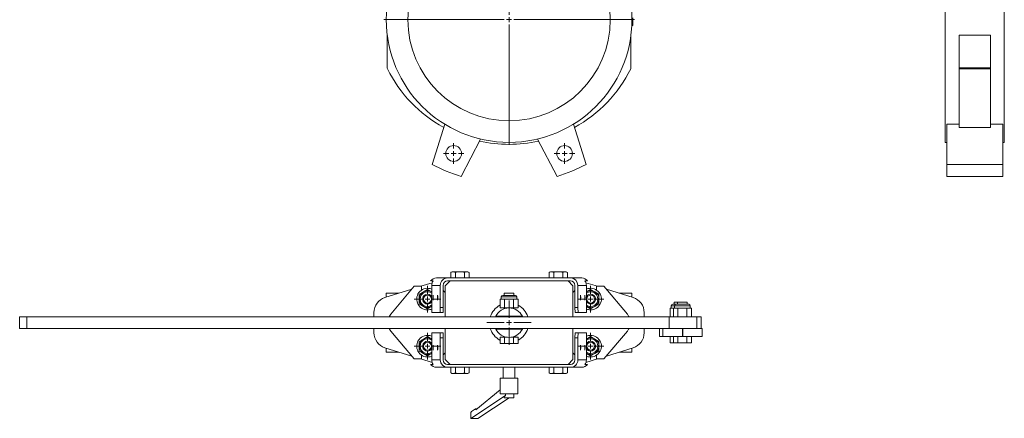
# Model space of a CAD drawing. Header units: millimetres. Extents: x -725 to 344, y 6 to 1207.
# Tile 1 of 2: x -725 to 277, y 6 to 412. Entities that reach past the tile are written whole.
import ezdxf

# ---------------------------------------------------------------- set-up
doc = ezdxf.new("R2010")
doc.units = ezdxf.units.MM

# ---------------------------------------------------------------- blocks, each defined once
blk = doc.blocks.new('SW_CENTERMARKSYMBOL_2')
at = {"color": 0, "linetype": 'Continuous', "lineweight": 0}
for p, q in [((0, 5), (0, 127.5)), ((-5, 0), (-127.5, 0)), ((0, 0), (-2.5, 0)), ((0, 0), (0, 2.5)), ((0, 0), (0, -2.5)), ((0, 0), (2.5, 0)), ((5, 0), (127.5, 0)), ((0, -5), (0, -127.5))]:
    blk.add_line(p, q, dxfattribs=at)
blk = doc.blocks.new('SW_CENTERMARKSYMBOL_5')
at = {"color": 0, "linetype": 'Continuous', "lineweight": 0}
for p, q in [((0, 5), (0, 10.5)), ((-5, 0), (-10.5, 0)), ((0, 0), (-2.5, 0)), ((0, 0), (0, 2.5)), ((0, 0), (0, -2.5)), ((0, 0), (2.5, 0)), ((5, 0), (10.5, 0)), ((0, -5), (0, -10.5))]:
    blk.add_line(p, q, dxfattribs=at)
blk = doc.blocks.new('SW_CENTERMARKSYMBOL_6')
at = {"color": 0, "linetype": 'Continuous', "lineweight": 0}
for p, q in [((0, 5), (0, 10.5)), ((-5, 0), (-10.5, 0)), ((0, 0), (-2.5, 0)), ((0, 0), (0, 2.5)), ((0, 0), (0, -2.5)), ((0, 0), (2.5, 0)), ((5, 0), (10.5, 0)), ((0, -5), (0, -10.5))]:
    blk.add_line(p, q, dxfattribs=at)
blk = doc.blocks.new('SW_CENTERMARKSYMBOL_15')
at = {"color": 0, "linetype": 'Continuous', "lineweight": 0}
for p, q in [((0, 5), (0, 22.5)), ((-5, 0), (-22.5, 0)), ((0, 0), (-2.5, 0)), ((0, 0), (0, 2.5)), ((0, 0), (0, -2.5)), ((0, 0), (2.5, 0)), ((5, 0), (22.5, 0)), ((0, -5), (0, -22.5))]:
    blk.add_line(p, q, dxfattribs=at)
blk = doc.blocks.new('SW_CENTERMARKSYMBOL_16')
at = {"color": 0, "linetype": 'Continuous', "lineweight": 0}
for p, q in [((0, 5), (0, 13.5)), ((-5, 0), (-13.5, 0)), ((0, 0), (-2.5, 0)), ((0, 0), (0, 2.5)), ((0, 0), (0, -2.5)), ((0, 0), (2.5, 0)), ((5, 0), (13.5, 0)), ((0, -5), (0, -13.5))]:
    blk.add_line(p, q, dxfattribs=at)
blk = doc.blocks.new('SW_CENTERMARKSYMBOL_17')
at = {"color": 0, "linetype": 'Continuous', "lineweight": 0}
for p, q in [((0, 5), (0, 13.5)), ((-5, 0), (-13.5, 0)), ((0, 0), (-2.5, 0)), ((0, 0), (0, 2.5)), ((0, 0), (0, -2.5)), ((0, 0), (2.5, 0)), ((5, 0), (13.5, 0)), ((0, -5), (0, -13.5))]:
    blk.add_line(p, q, dxfattribs=at)
blk = doc.blocks.new('SW_CENTERMARKSYMBOL_18')
at = {"color": 0, "linetype": 'Continuous', "lineweight": 0}
for p, q in [((0, 5), (0, 13.5)), ((-5, 0), (-13.5, 0)), ((0, 0), (-2.5, 0)), ((0, 0), (0, 2.5)), ((0, 0), (0, -2.5)), ((0, 0), (2.5, 0)), ((5, 0), (13.5, 0)), ((0, -5), (0, -13.5))]:
    blk.add_line(p, q, dxfattribs=at)
blk = doc.blocks.new('SW_CENTERMARKSYMBOL_19')
at = {"color": 0, "linetype": 'Continuous', "lineweight": 0}
for p, q in [((0, 5), (0, 13.5)), ((-5, 0), (-13.5, 0)), ((0, 0), (-2.5, 0)), ((0, 0), (0, 2.5)), ((0, 0), (0, -2.5)), ((0, 0), (2.5, 0)), ((5, 0), (13.5, 0)), ((0, -5), (0, -13.5))]:
    blk.add_line(p, q, dxfattribs=at)

msp = doc.modelspace()

# ---------------------------------------------------------------- linework, layer by layer
at = {"color": 7, "linetype": 'Continuous', "lineweight": 15}
for p, q in [((216.8, 537), (216.8, 287)), ((276.8, 537), (276.8, 287)), ((-102.2, 412), (-101.2, 412)), ((-102.3, 408), (-101.3, 408)), ((-102.3, 406), (-101.3, 405.9)), ((-351.2, 396.2), (-351.2, 362.9)), ((-103.2, 362.9), (-103.2, 396.2)), ((262.8, 396.2), (230.8, 396.2)), ((230.8, 396.2), (230.8, 362.9)), ((262.8, 396.2), (262.8, 362.9)), ((262.8, 362.9), (230.8, 362.9)), ((230.8, 362.9), (230.8, 362)), ((262.8, 362), (230.8, 362)), ((230.8, 362), (230.8, 302.1)), ((262.8, 362.9), (262.8, 362)), ((262.8, 362), (262.8, 302.1)), ((-305.6, 264.5), (-292.7, 305.5)), ((-148.8, 264.5), (-161.7, 305.5)), ((230.8, 305.5), (218.3, 305.5)), ((218.3, 264.5), (218.3, 305.5)), ((262.8, 302.1), (230.8, 302.1)), ((275.3, 305.5), (262.8, 305.5)), ((275.3, 264.5), (275.3, 305.5)), ((-256.2, 290.4), (-276, 252.3)), ((-198.2, 290.4), (-178.4, 252.3)), ((216.8, 287), (218.3, 287)), ((275.3, 287), (276.8, 287)), ((275.3, 264.5), (218.3, 264.5)), ((218.3, 252.3), (218.3, 264.5)), ((275.3, 252.3), (275.3, 264.5)), ((275.3, 252.3), (218.3, 252.3)), ((-285.2, 155.3), (-286.4, 154.6)), ((-286.4, 154.6), (-286.4, 148.9)), ((-285.2, 155.3), (-284.4, 155.3)), ((-283.8, 155.3), (-284.4, 155.3)), ((-283.8, 155.3), (-277.8, 155.3)), ((-281.8, 154.6), (-281.8, 148.9)), ((-276.5, 155.3), (-277.8, 155.3)), ((-276.5, 155.3), (-270.6, 155.3)), ((-272.6, 154.6), (-272.6, 148.9)), ((-269.9, 155.3), (-270.6, 155.3)), ((-269.9, 155.3), (-269.2, 155.3)), ((-267.9, 154.6), (-269.2, 155.3)), ((-267.9, 154.6), (-267.9, 148.9)), ((-185.2, 155.3), (-186.4, 154.6)), ((-186.4, 154.6), (-186.4, 148.9)), ((-185.2, 155.3), (-184.4, 155.3)), ((-183.8, 155.3), (-184.4, 155.3)), ((-183.8, 155.3), (-177.8, 155.3)), ((-181.8, 154.6), (-181.8, 148.9)), ((-176.5, 155.3), (-177.8, 155.3)), ((-176.5, 155.3), (-170.6, 155.3)), ((-172.6, 154.6), (-172.6, 148.9)), ((-169.9, 155.3), (-170.6, 155.3)), ((-169.9, 155.3), (-169.2, 155.3)), ((-167.9, 154.6), (-169.2, 155.3)), ((-167.9, 154.6), (-167.9, 148.9)), ((-323.8, 140.4), (-347.5, 112.1)), ((-316.2, 140.4), (-323.8, 140.4)), ((-305.4, 144.1), (-317.1, 140.4)), ((-316.2, 136.6), (-316.2, 140.4)), ((-304.4, 145.9), (-307, 145.9)), ((-297.2, 141.4), (-305.9, 141.4)), ((-305.9, 113.9), (-305.9, 141.4)), ((-301.2, 148.9), (-289.7, 148.9)), ((-297.2, 118.9), (-297.2, 141.4)), ((-294.2, 141.4), (-294.2, 118.9)), ((-287.2, 145.9), (-292.2, 140.9)), ((-292.2, 140.9), (-292.2, 109.4)), ((-289.7, 148.9), (-227.2, 148.9)), ((-164.7, 145.9), (-289.7, 145.9)), ((-227.2, 148.9), (-164.7, 148.9)), ((-162.2, 140.9), (-167.2, 145.9)), ((-164.7, 148.9), (-153.2, 148.9)), ((-162.2, 109.4), (-162.2, 140.9)), ((-160.2, 118.9), (-160.2, 141.4)), ((-148.5, 141.4), (-157.2, 141.4)), ((-157.2, 141.4), (-157.2, 118.9)), ((-147.4, 145.9), (-150, 145.9)), ((-137.2, 140.4), (-149, 144.1)), ((-148.5, 141.4), (-148.5, 113.9)), ((-138.2, 140.4), (-138.2, 136.6)), ((-130.6, 140.4), (-138.2, 140.4)), ((-106.8, 112.1), (-130.6, 140.4)), ((-326.1, 137.5), (-353.5, 128.9)), ((-352.2, 133.4), (-352.2, 129.3)), ((-339.3, 133.4), (-352.2, 133.4)), ((-318.7, 132.3), (-314.4, 134.7)), ((-318.7, 127.4), (-318.7, 132.3)), ((-314.4, 134.7), (-310.2, 137.2)), ((-310.2, 137.2), (-305.9, 134.7)), ((-292.2, 134.1), (-294.2, 136.1)), ((-233.7, 131.2), (-220.7, 131.2)), ((-232.2, 133.5), (-232.2, 131.2)), ((-232.2, 133.5), (-222.2, 133.5)), ((-222.2, 131.2), (-222.2, 133.5)), ((-160.2, 136.1), (-162.2, 134.1)), ((-144.2, 137.2), (-148.4, 134.7)), ((-139.9, 134.7), (-144.2, 137.2)), ((-135.7, 132.3), (-139.9, 134.7)), ((-135.7, 127.4), (-135.7, 132.3)), ((-100.9, 128.9), (-128.2, 137.5)), ((-102.2, 133.4), (-115, 133.4)), ((-102.2, 129.3), (-102.2, 133.4)), ((-318.7, 122.5), (-318.7, 127.4)), ((-314.4, 120), (-318.7, 122.5)), ((-236.4, 127.4), (-236.4, 118.5)), ((-236.4, 127.4), (-234.1, 127.4)), ((-235.2, 129.7), (-235.2, 127.4)), ((-234.1, 127.4), (-231.8, 127.4)), ((-231.8, 127.4), (-231.8, 118.5)), ((-231.8, 127.4), (-227.2, 127.4)), ((-227.2, 127.4), (-222.6, 127.4)), ((-222.6, 127.4), (-222.6, 118.5)), ((-222.6, 127.4), (-220.3, 127.4)), ((-220.3, 127.4), (-217.9, 127.4)), ((-219.2, 127.4), (-219.2, 129.7)), ((-217.9, 127.4), (-217.9, 118.5)), ((-139.9, 120), (-135.7, 122.5)), ((-135.7, 122.5), (-135.7, 127.4)), ((-62.2, 120.6), (-62.2, 118.3)), ((-60.7, 122.1), (-57.3, 122.1)), ((-59.2, 124.4), (-59.2, 122.1)), ((-59.2, 124.4), (-55.8, 124.4)), ((-58.8, 120.6), (-58.8, 118.3)), ((-57.3, 122.1), (-44.3, 122.1)), ((-55.8, 124.4), (-55.8, 122.1)), ((-55.8, 124.4), (-45.8, 124.4)), ((-45.8, 122.1), (-45.8, 124.4)), ((-42.8, 118.3), (-42.8, 120.6)), ((-364.7, 113.7), (-364.7, 109.4)), ((-310.2, 117.6), (-314.4, 120)), ((-305.9, 120), (-310.2, 117.6)), ((-305.9, 113.9), (-297.4, 113.9)), ((-297.4, 113.9), (-297.2, 118.9)), ((-294.4, 113.9), (-297.4, 113.9)), ((-297.2, 118.9), (-294.2, 118.9)), ((-294.2, 118.9), (-294.4, 113.9)), ((-236.4, 118.5), (-231.8, 118.5)), ((-232.2, 118.5), (-232.2, 117.5)), ((-231.8, 118.5), (-222.6, 118.5)), ((-222.6, 118.5), (-217.9, 118.5)), ((-222.2, 117.5), (-222.2, 118.5)), ((-160.2, 118.9), (-157.2, 118.9)), ((-160, 113.9), (-160.2, 118.9)), ((-157, 113.9), (-160, 113.9)), ((-157.2, 118.9), (-157, 113.9)), ((-148.5, 113.9), (-157, 113.9)), ((-148.4, 120), (-144.2, 117.6)), ((-144.2, 117.6), (-139.9, 120)), ((-89.7, 109.4), (-89.7, 113.7)), ((-63.4, 118.3), (-63.4, 109.4)), ((-63.4, 118.3), (-61.1, 118.3)), ((-61.1, 118.3), (-60, 118.3)), ((-60, 118.3), (-60, 109.4)), ((-60, 118.3), (-57.7, 118.3)), ((-57.7, 118.3), (-55.4, 118.3)), ((-55.4, 118.3), (-55.4, 109.4)), ((-55.4, 118.3), (-50.8, 118.3)), ((-50.8, 118.3), (-46.2, 118.3)), ((-46.2, 118.3), (-46.2, 109.4)), ((-46.2, 118.3), (-43.9, 118.3)), ((-43.9, 118.3), (-41.6, 118.3)), ((-41.6, 118.3), (-41.6, 109.4)), ((-725.3, 109.4), (-725.3, 97.4)), ((-725.3, 109.4), (-717.9, 109.4)), ((-717.9, 109.4), (-717.9, 97.4)), ((-64.3, 109.4), (-717.9, 109.4)), ((-240.7, 109.9), (-240.9, 109.4)), ((-240.7, 109.9), (-213.7, 109.9)), ((-232.2, 109.9), (-232.2, 109.4)), ((-222.2, 109.4), (-222.2, 109.9)), ((-213.4, 109.4), (-213.7, 109.9)), ((-64.3, 109.4), (-36.1, 109.4)), ((-64.3, 97.4), (-64.3, 109.4)), ((-36.1, 109.4), (-36.1, 97.4)), ((-36.1, 109.4), (-31.6, 109.4)), ((-31.6, 97.4), (-31.6, 109.4)), ((-717.9, 97.4), (-725.3, 97.4)), ((-64.5, 97.4), (-717.9, 97.4)), ((-364.7, 97.4), (-364.7, 93.1)), ((-347.5, 94.7), (-323.8, 66.4)), ((-305.9, 92.9), (-297.4, 92.9)), ((-305.9, 92.9), (-305.9, 65.4)), ((-297.2, 87.9), (-297.4, 92.9)), ((-297.4, 92.9), (-294.4, 92.9)), ((-294.4, 92.9), (-294.2, 87.9)), ((-292.2, 97.4), (-292.2, 65.9)), ((-240.9, 97.4), (-240.7, 96.9)), ((-240.7, 96.9), (-213.7, 96.9)), ((-232.2, 97.4), (-232.2, 96.9)), ((-222.2, 96.9), (-222.2, 97.4)), ((-213.7, 96.9), (-213.4, 97.4)), ((-162.2, 65.9), (-162.2, 97.4)), ((-160.2, 87.9), (-160, 92.9)), ((-160, 92.9), (-157, 92.9)), ((-157, 92.9), (-157.2, 87.9)), ((-148.5, 92.9), (-157, 92.9)), ((-148.5, 65.4), (-148.5, 92.9)), ((-130.6, 66.4), (-106.8, 94.7)), ((-89.7, 93.1), (-89.7, 97.4)), ((-74.2, 97.4), (-74.2, 89.4)), ((-74.2, 97.4), (-74.2, 89.4)), ((-70.8, 89.4), (-70.8, 97.4)), ((-64.5, 97.4), (-50.6, 97.4)), ((-50.6, 97.4), (-50.6, 89.4)), ((-50.5, 97.4), (-50.6, 97.4)), ((-50.5, 89.4), (-50.5, 97.4)), ((-50.5, 97.4), (-30.8, 97.4)), ((-30.8, 89.4), (-30.8, 97.4)), ((-314.4, 86.7), (-318.7, 84.3)), ((-318.7, 84.3), (-318.7, 79.4)), ((-310.2, 89.2), (-314.4, 86.7)), ((-305.9, 86.7), (-310.2, 89.2)), ((-294.2, 87.9), (-297.2, 87.9)), ((-297.2, 87.9), (-297.2, 65.4)), ((-294.2, 65.4), (-294.2, 87.9)), ((-236.4, 82.1), (-236.4, 88.5)), ((-231.8, 88.5), (-236.4, 88.5)), ((-231.8, 82.1), (-236.4, 82.1)), ((-232.2, 89.2), (-232.2, 88.5)), ((-231.8, 82.1), (-231.8, 88.5)), ((-228.9, 88.5), (-231.8, 88.5)), ((-222.6, 82.1), (-231.8, 82.1)), ((-222.6, 88.5), (-225.5, 88.5)), ((-222.6, 82.1), (-222.6, 88.5)), ((-217.9, 88.5), (-222.6, 88.5)), ((-217.9, 82.1), (-222.6, 82.1)), ((-222.2, 88.5), (-222.2, 89.2)), ((-217.9, 82.1), (-217.9, 88.5)), ((-160.2, 87.9), (-160.2, 65.4)), ((-157.2, 87.9), (-160.2, 87.9)), ((-157.2, 65.4), (-157.2, 87.9)), ((-148.4, 86.7), (-144.2, 89.2)), ((-144.2, 89.2), (-139.9, 86.7)), ((-139.9, 86.7), (-135.7, 84.3)), ((-135.7, 84.3), (-135.7, 79.4)), ((-70.8, 89.4), (-74.2, 89.4)), ((-74.2, 89.4), (-74.2, 89.4)), ((-50.6, 89.4), (-70.8, 89.4)), ((-63.4, 83), (-63.4, 89.4)), ((-60, 83), (-63.4, 83)), ((-60, 83), (-60, 89.4)), ((-55.4, 83), (-60, 83)), ((-55.4, 83), (-55.4, 89.4)), ((-46.2, 83), (-55.4, 83)), ((-50.5, 89.4), (-50.6, 89.4)), ((-30.8, 89.4), (-50.5, 89.4)), ((-46.2, 83), (-46.2, 89.4)), ((-41.6, 83), (-46.2, 83)), ((-41.6, 83), (-41.6, 89.4)), ((-353.5, 77.9), (-326.1, 69.2)), ((-352.2, 77.4), (-352.2, 73.4)), ((-339.3, 73.4), (-352.2, 73.4)), ((-318.7, 79.4), (-318.7, 74.5)), ((-318.7, 74.5), (-314.4, 72)), ((-316.2, 66.4), (-316.2, 70.2)), ((-314.4, 72), (-310.2, 69.6)), ((-310.2, 69.6), (-305.9, 72)), ((-294.2, 70.7), (-292.2, 72.7)), ((-162.2, 72.7), (-160.2, 70.7)), ((-144.2, 69.6), (-148.4, 72)), ((-139.9, 72), (-144.2, 69.6)), ((-135.7, 74.5), (-139.9, 72)), ((-138.2, 70.2), (-138.2, 66.4)), ((-135.7, 79.4), (-135.7, 74.5)), ((-128.2, 69.2), (-100.9, 77.9)), ((-102.2, 73.4), (-115, 73.4)), ((-102.2, 73.4), (-102.2, 77.4)), ((-323.8, 66.4), (-316.2, 66.4)), ((-317.1, 66.4), (-305.4, 62.7)), ((-307, 60.9), (-304.4, 60.9)), ((-305.9, 65.4), (-297.2, 65.4)), ((-292.2, 65.9), (-287.2, 60.9)), ((-164.7, 60.9), (-289.7, 60.9)), ((-167.2, 60.9), (-162.2, 65.9)), ((-157.2, 65.4), (-148.5, 65.4)), ((-150, 60.9), (-147.4, 60.9)), ((-149, 62.7), (-137.2, 66.4)), ((-138.2, 66.4), (-130.6, 66.4)), ((-289.7, 57.9), (-301.2, 57.9)), ((-289.7, 57.9), (-227.2, 57.9)), ((-286.4, 52.2), (-286.4, 57.9)), ((-286.4, 52.2), (-285.2, 51.5)), ((-284.4, 51.5), (-285.2, 51.5)), ((-283.8, 51.5), (-284.4, 51.5)), ((-277.8, 51.5), (-283.8, 51.5)), ((-281.8, 52.2), (-281.8, 57.9)), ((-276.5, 51.5), (-277.8, 51.5)), ((-270.6, 51.5), (-276.5, 51.5)), ((-272.6, 52.2), (-272.6, 57.9)), ((-269.9, 51.5), (-270.6, 51.5)), ((-269.2, 51.5), (-269.9, 51.5)), ((-269.2, 51.5), (-267.9, 52.2)), ((-267.9, 52.2), (-267.9, 57.9)), ((-233.2, 57.9), (-233.2, 46.9)), ((-227.2, 57.9), (-164.7, 57.9)), ((-221.2, 46.9), (-221.2, 57.9)), ((-186.4, 52.2), (-186.4, 57.9)), ((-186.4, 52.2), (-185.2, 51.5)), ((-184.4, 51.5), (-185.2, 51.5)), ((-183.8, 51.5), (-184.4, 51.5)), ((-177.8, 51.5), (-183.8, 51.5)), ((-181.8, 52.2), (-181.8, 57.9)), ((-176.5, 51.5), (-177.8, 51.5)), ((-170.6, 51.5), (-176.5, 51.5)), ((-172.6, 52.2), (-172.6, 57.9)), ((-169.9, 51.5), (-170.6, 51.5)), ((-169.2, 51.5), (-169.9, 51.5)), ((-169.2, 51.5), (-167.9, 52.2)), ((-167.9, 52.2), (-167.9, 57.9)), ((-153.2, 57.9), (-164.7, 57.9)), ((-236.2, 46.9), (-236.2, 30.9)), ((-236.2, 46.9), (-218.2, 46.9)), ((-218.2, 30.9), (-218.2, 46.9)), ((-261.1, 14.6), (-236.2, 34.8)), ((-236.2, 30.9), (-218.2, 30.9)), ((-230.7, 30.9), (-230.7, 29.2)), ((-222.2, 26.9), (-222.2, 30.9)), ((-230.7, 29.2), (-266, 5.9)), ((-227.2, 26.9), (-258.9, 5.9)), ((-232.2, 27.5), (-232.2, 26.9)), ((-232.2, 26.9), (-222.2, 26.9)), ((-266, 11.9), (-265.3, 12.9)), ((-266, 5.9), (-266, 11.9)), ((-265.3, 12.9), (-261.4, 15.5)), ((-261.4, 15.5), (-261.1, 14.6)), ((-260, 15.5), (-261.4, 15.5)), ((-258.9, 5.9), (-266, 5.9))]:
    msp.add_line(p, q, dxfattribs=at)
at = {"color": 8, "linetype": 'Continuous', "lineweight": 15}
for p, q in [((-219.2, 129.7), (-235.2, 129.7)), ((-58.8, 120.6), (-62.2, 120.6)), ((-42.8, 120.6), (-58.8, 120.6))]:
    msp.add_line(p, q, dxfattribs=at)
at = {"color": 7, "linetype": 'Continuous', "lineweight": 15, "flags": 128}
for points in [[(-347.5, 112.1), (-348.9, 110.1), (-349.3, 109.4)], [(-105.1, 109.4), (-105.5, 110.1), (-106.8, 112.1)], [(-349.3, 97.4), (-348.9, 96.6), (-347.5, 94.7)], [(-106.8, 94.7), (-105.5, 96.6), (-105.1, 97.4)]]:
    msp.add_lwpolyline(points, dxfattribs=at)
at = {"color": 7, "linetype": 'Continuous', "lineweight": 15}
for centre, radius in [((-227.2, 412), 125), ((-227.2, 412), 103), ((-283.6, 275.7), 8), ((-170.7, 275.7), 8), ((-310.2, 127.4), 4), ((-144.2, 127.4), 4), ((-310.2, 79.4), 4), ((-144.2, 79.4), 4)]:
    msp.add_circle(centre, radius, dxfattribs=at)
for centre, radius, start, end in [((-227.2, 412), 126, 358.162, 359.9954), ((-227.2, 412), 126, 359.9954, 0.9121), ((-227.2, 412), 126, 357.2452, 358.162), ((-349.2, 362.9), 2, 180, 206.2259), ((-227.2, 423), 138, 206.2259, 241.1666), ((-227.2, 423), 138, 298.8334, 333.7741), ((-105.2, 362.9), 2, 333.7741, 0), ((-227.2, 423), 138, 257.4095, 282.5905), ((-227.2, 412), 167, 242.0022, 252.9978), ((-227.2, 412), 167, 287.0022, 297.9978), ((-310.2, 127.4), 11, 67.04, 270), ((-310.2, 127.4), 8.5, 60, 270), ((-310.2, 127.4), 5, 29.2529, 270), ((-233.7, 129.7), 1.5, 90, 180), ((-220.7, 129.7), 1.5, 0, 90), ((-144.2, 127.4), 11, 270, 112.96), ((-144.2, 127.4), 5, 270, 150.0579), ((-144.2, 127.4), 8.5, 270, 120), ((-348.7, 113.7), 16, 107.5, 180), ((-310.2, 127.4), 5, 270, 329.3749), ((-227.2, 103.4), 20, 117.5085, 162.5424), ((-227.2, 103.4), 20, 17.4576, 62.4915), ((-144.2, 127.4), 5, 209.4536, 270), ((-105.7, 113.7), 16, 0, 72.5), ((-60.7, 120.6), 1.5, 90, 180), ((-57.3, 120.6), 1.5, 90, 180), ((-44.3, 120.6), 1.5, 0, 90), ((-310.2, 127.4), 8.5, 270, 300), ((-310.2, 127.4), 11, 270, 293.2471), ((-227.2, 103.4), 15, 25.6793, 154.3207), ((-144.2, 127.4), 11, 246.7529, 270), ((-144.2, 127.4), 8.5, 240, 270), ((-348.7, 93.1), 16, 180, 252.5), ((-310.2, 79.4), 11, 90, 292.96), ((-310.2, 79.4), 11, 66.7529, 90), ((-227.2, 103.4), 20, 197.4576, 242.4915), ((-227.2, 103.4), 15, 205.6793, 334.3207), ((-227.2, 103.4), 20, 297.5085, 342.5424), ((-144.2, 79.4), 11, 247.04, 90), ((-144.2, 79.4), 11, 90, 113.2471), ((-105.7, 93.1), 16, 287.5, 0), ((-310.2, 79.4), 8.5, 60, 270), ((-310.2, 79.4), 5, 29.2529, 270), ((-144.2, 79.4), 5, 270, 150.0579), ((-144.2, 79.4), 8.5, 270, 120), ((-310.2, 79.4), 5, 270, 329.3749), ((-310.2, 79.4), 8.5, 270, 300), ((-144.2, 79.4), 5, 209.4536, 270), ((-144.2, 79.4), 8.5, 240, 270)]:
    msp.add_arc(centre, radius, start, end, dxfattribs=at)
at = {"color": 8, "linetype": 'Continuous', "lineweight": 15}
for centre, start, end in [((-310.2, 127.4), 54.6215, 270), ((-144.2, 127.4), 270, 125.5572), ((-310.2, 127.4), 270, 305.5427), ((-144.2, 127.4), 234.8912, 270), ((-310.2, 79.4), 54.6215, 270), ((-144.2, 79.4), 270, 125.5572), ((-310.2, 79.4), 270, 305.5427), ((-144.2, 79.4), 234.8912, 270)]:
    msp.add_arc(centre, 7.5, start, end, dxfattribs=at)
at = {"color": 7, "linetype": 'Continuous', "lineweight": 15}
for centre, major_axis, ratio, start_param, end_param in [((-301.2, 141.4), (0, 7.5), 0.968076, 0, 0.927295), ((-298.4, 141.4), (7.5, 0), 0.999437, 2.498092, 3.141593), ((-289.7, 141.4), (7.5, 0), 0.999437, 1.570796, 3.141593), ((-289.7, 141.4), (-4.5, 0), 0.999437, 4.712389, 6.283185), ((-164.7, 141.4), (-7.5, 0), 0.999437, 3.141593, 4.712389), ((-164.7, 141.4), (4.5, 0), 0.999437, 0, 1.570796), ((-153.2, 141.4), (0, 7.5), 0.968076, 5.35589, 6.283185), ((-156, 141.4), (-7.5, 0), 0.999437, 3.141593, 3.785094), ((-301.2, 65.4), (0, 7.5), 0.968076, 2.214297, 3.141593), ((-298.4, 65.4), (7.5, 0), 0.999437, 3.141593, 3.785094), ((-289.7, 65.4), (7.5, 0), 0.999437, 3.141593, 4.712389), ((-289.7, 65.4), (-4.5, 0), 0.999437, 0, 1.570796), ((-164.7, 65.4), (4.5, 0), 0.999437, 4.712389, 6.283185), ((-164.7, 65.4), (-7.5, 0), 0.999437, 1.570796, 3.141593), ((-153.2, 65.4), (0, 7.5), 0.968076, 3.141593, 4.068888), ((-156, 65.4), (-7.5, 0), 0.999437, 2.498092, 3.141593), ((-227.2, 29.2), (4.97, 1.82), 0.294295, 2.24914, 3.034538)]:
    msp.add_ellipse(centre, major_axis=major_axis, ratio=ratio, start_param=start_param, end_param=end_param, dxfattribs=at)
for centre in [(-304.4, 128.9), (-299.9, 128.9), (-154.4, 128.9), (-150, 128.9), (-304.4, 77.9), (-299.9, 77.9), (-154.4, 77.9), (-150, 77.9)]:
    msp.add_ellipse(centre, major_axis=(0, 2.5), ratio=0.033558, dxfattribs=at)
for points, knots in [([(-284.4, 155.3), (-284.9, 155.2), (-285.5, 155.1), (-286.2, 154.7), (-286.4, 154.6)], [0, 0, 0, 0, 0.641042, 1, 1, 1, 1]), ([(-283.8, 155.3), (-283.6, 155.3), (-283.5, 155.2), (-283.1, 155.2), (-283, 155.1), (-282.5, 154.9), (-282.1, 154.8), (-281.8, 154.6)], [0, 0, 0, 0, 0.25, 0.25, 0.5, 0.5, 1, 1, 1, 1]), ([(-267.9, 154.6), (-268.4, 154.8), (-269.1, 155.2), (-269.8, 155.3), (-269.9, 155.3)], [0, 0, 0, 0, 0.755215, 1, 1, 1, 1]), ([(-184.4, 155.3), (-184.9, 155.2), (-185.5, 155.1), (-186.2, 154.7), (-186.4, 154.6)], [0, 0, 0, 0, 0.641042, 1, 1, 1, 1]), ([(-183.8, 155.3), (-183.6, 155.3), (-183.5, 155.2), (-183.1, 155.2), (-183, 155.1), (-182.5, 154.9), (-182.1, 154.8), (-181.8, 154.6)], [0, 0, 0, 0, 0.25, 0.25, 0.5, 0.5, 1, 1, 1, 1]), ([(-167.9, 154.6), (-168.4, 154.8), (-169.1, 155.2), (-169.8, 155.3), (-169.9, 155.3)], [0, 0, 0, 0, 0.755215, 1, 1, 1, 1]), ([(-284.4, 51.5), (-284.8, 51.6), (-285.5, 51.7), (-286.1, 52), (-286.4, 52.2)], [0, 0, 0, 0, 0.544166, 1, 1, 1, 1]), ([(-283.8, 51.5), (-283.5, 51.5), (-283.1, 51.6), (-282.5, 51.8), (-282.1, 52), (-281.8, 52.2)], [0, 0, 0, 0, 0.5, 0.5, 1, 1, 1, 1]), ([(-281.8, 52.2), (-281.2, 52), (-280.5, 51.8), (-279.2, 51.6), (-278.5, 51.5), (-277.8, 51.5)], [0, 0, 0, 0, 0.5, 0.5, 1, 1, 1, 1]), ([(-276.5, 51.5), (-275.9, 51.5), (-275.2, 51.6), (-273.9, 51.8), (-273.2, 52), (-272.6, 52.2)], [0, 0, 0, 0, 0.5, 0.5, 1, 1, 1, 1]), ([(-267.9, 52.2), (-268.4, 51.9), (-269.1, 51.6), (-269.8, 51.5), (-269.9, 51.5)], [0, 0, 0, 0, 0.755215, 1, 1, 1, 1]), ([(-184.4, 51.5), (-184.8, 51.6), (-185.5, 51.7), (-186.1, 52), (-186.4, 52.2)], [0, 0, 0, 0, 0.544166, 1, 1, 1, 1]), ([(-183.8, 51.5), (-183.5, 51.5), (-183.1, 51.6), (-182.5, 51.8), (-182.1, 52), (-181.8, 52.2)], [0, 0, 0, 0, 0.5, 0.5, 1, 1, 1, 1]), ([(-181.8, 52.2), (-181.2, 52), (-180.5, 51.8), (-179.2, 51.6), (-178.5, 51.5), (-177.8, 51.5)], [0, 0, 0, 0, 0.5, 0.5, 1, 1, 1, 1]), ([(-176.5, 51.5), (-175.9, 51.5), (-175.2, 51.6), (-173.9, 51.8), (-173.2, 52), (-172.6, 52.2)], [0, 0, 0, 0, 0.5, 0.5, 1, 1, 1, 1]), ([(-167.9, 52.2), (-168.4, 51.9), (-169.1, 51.6), (-169.8, 51.5), (-169.9, 51.5)], [0, 0, 0, 0, 0.755215, 1, 1, 1, 1])]:
    msp.add_open_spline(points, degree=3, knots=knots, dxfattribs=at)
for points in [[(-281.8, 154.6), (-280.5, 155), (-279.2, 155.2), (-277.8, 155.3)], [(-276.5, 155.3), (-275.2, 155.2), (-273.9, 155), (-272.6, 154.6)], [(-270.6, 155.3), (-271.3, 155.2), (-271.9, 155), (-272.6, 154.6)], [(-181.8, 154.6), (-180.5, 155), (-179.2, 155.2), (-177.8, 155.3)], [(-176.5, 155.3), (-175.2, 155.2), (-173.9, 155), (-172.6, 154.6)], [(-170.6, 155.3), (-171.3, 155.2), (-171.9, 155), (-172.6, 154.6)], [(-270.6, 51.5), (-271.3, 51.5), (-271.9, 51.8), (-272.6, 52.2)], [(-170.6, 51.5), (-171.3, 51.5), (-171.9, 51.8), (-172.6, 52.2)]]:
    msp.add_open_spline(points, degree=3, dxfattribs=at)

# ---------------------------------------------------------------- block references
at = {"color": 7, "linetype": 'Continuous', "lineweight": 0}
for name, p in [('SW_CENTERMARKSYMBOL_2', (-227.2, 412)), ('SW_CENTERMARKSYMBOL_5', (-283.6, 275.7)), ('SW_CENTERMARKSYMBOL_6', (-170.7, 275.7)), ('SW_CENTERMARKSYMBOL_16', (-310.2, 127.4)), ('SW_CENTERMARKSYMBOL_19', (-144.2, 127.4)), ('SW_CENTERMARKSYMBOL_15', (-227.2, 103.4)), ('SW_CENTERMARKSYMBOL_17', (-310.2, 79.4)), ('SW_CENTERMARKSYMBOL_18', (-144.2, 79.4))]:
    msp.add_blockref(name, p, dxfattribs=at)

doc.saveas('drawing.dxf')
